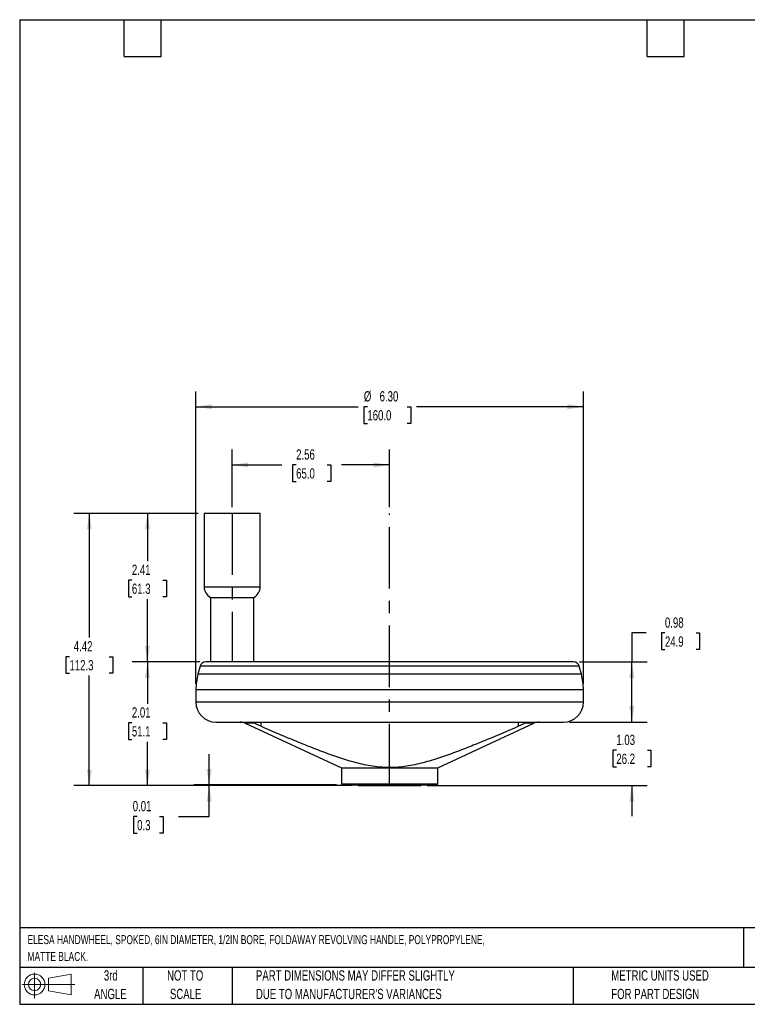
# Model space of a CAD drawing. Header units: inches. Extents: x 0.5 to 21.5, y 0.5 to 16.5.
# Tile 1 of 3: x 0.5 to 12.3, y 0.5 to 16.5. Entities that reach past the tile are written whole.
import ezdxf

# ---------------------------------------------------------------- set-up
doc = ezdxf.new("R2010")
doc.units = ezdxf.units.IN
doc.header["$LTSCALE"] = 2
doc.header["$MEASUREMENT"] = 0
doc.linetypes.add('CENTERX2', pattern=[0.8, 0.5, -0.1, 0.1, -0.1])
doc.layers.add('CENTER', color=40, linetype='CENTERX2')
doc.layers.add('DIMENSIONS', color=140, linetype='Continuous', lineweight=25)
doc.layers.add('TEXT', color=140, linetype='Continuous', lineweight=25)
doc.styles.add('SLDTEXTSTYLE0', font='TXT', dxfattribs={"width": 0.7})
doc.dimstyles.new('SLDDIMSTYLE0', dxfattribs={"dimtxt": 0.169922, "dimasz": 0.26, "dimexe": 0, "dimexo": 0.0625, "dimgap": 0.04248, "dimtad": 0, "dimtih": 1, "dimtoh": 1, "dimrnd": 1e-09, "dimzin": 12, "dimdsep": 46, "dimtxsty": 'SLDTEXTSTYLE0', "dimsah": 1, "dimcen": 0.09, "dimadec": 0, "dimazin": 3, "dimtfac": 1, "dimtofl": 0, "dimtmove": 0, "dimatfit": 3, "dimfxl": 0, "dimfrac": 2, "dimtolj": 1, "dimtzin": 12, "dimarcsym": 0})
doc.dimstyles.new('SLDDIMSTYLE1', dxfattribs={"dimtxt": 0.169922, "dimasz": 0.26, "dimexe": 0, "dimexo": 0.0625, "dimgap": 0.04248, "dimtad": 0, "dimtih": 1, "dimtoh": 1, "dimrnd": 1e-09, "dimdsep": 46, "dimtxsty": 'SLDTEXTSTYLE0', "dimsah": 1, "dimcen": 0.09, "dimadec": 0, "dimazin": 2, "dimtfac": 1, "dimtofl": 0, "dimtmove": 0, "dimatfit": 3, "dimfxl": 0, "dimfrac": 2, "dimtolj": 1, "dimtzin": 12, "dimarcsym": 0})
doc.dimstyles.new('SLDDIMSTYLE2', dxfattribs={"dimtxt": 0.169922, "dimasz": 0.26, "dimexe": 0, "dimexo": 0.0625, "dimgap": 0.04248, "dimtad": 0, "dimtih": 1, "dimtoh": 1, "dimrnd": 1e-09, "dimzin": 12, "dimdsep": 46, "dimtxsty": 'SLDTEXTSTYLE0', "dimsah": 1, "dimcen": 0.09, "dimadec": 0, "dimazin": 3, "dimtfac": 1, "dimtmove": 0, "dimatfit": 0, "dimfxl": 0, "dimfrac": 2, "dimtolj": 1, "dimtzin": 12, "dimarcsym": 0})
doc.dimstyles.new('SLDDIMSTYLE3', dxfattribs={"dimtxt": 0.169922, "dimasz": 0.26, "dimexe": 0, "dimexo": 0.0625, "dimgap": 0.04248, "dimtad": 0, "dimtih": 1, "dimtoh": 1, "dimrnd": 1e-09, "dimzin": 4, "dimdsep": 46, "dimtxsty": 'SLDTEXTSTYLE0', "dimsah": 1, "dimcen": 0.09, "dimadec": 0, "dimazin": 1, "dimtfac": 1, "dimtofl": 0, "dimtmove": 0, "dimatfit": 3, "dimfxl": 0, "dimfrac": 2, "dimtolj": 1, "dimtzin": 12, "dimarcsym": 0})
doc.dimstyles.new('SLDDIMSTYLE4', dxfattribs={"dimtxt": 0.169922, "dimasz": 0.26, "dimexe": 0, "dimexo": 0.0625, "dimgap": 0.04248, "dimtad": 0, "dimtih": 1, "dimtoh": 1, "dimrnd": 1e-09, "dimdsep": 46, "dimtxsty": 'SLDTEXTSTYLE0', "dimsah": 1, "dimcen": 0.09, "dimadec": 0, "dimazin": 2, "dimtfac": 1, "dimtmove": 0, "dimatfit": 0, "dimfxl": 0, "dimfrac": 2, "dimtolj": 1, "dimtzin": 12, "dimarcsym": 0})

# ---------------------------------------------------------------- blocks, each defined once
blk = doc.blocks.new('Block11')
at = {"color": 7, "linetype": 'Continuous', "lineweight": 18}
for p, q in [((0.204, 0.418), (0.204, 0)), ((0.431, 0.328), (0.801, 0.396)), ((0.431, 0.126), (0.431, 0.328)), ((0.801, 0.396), (0.801, 0.058)), ((0, 0.227), (0.856, 0.227)), ((0.431, 0.126), (0.801, 0.058))]:
    blk.add_line(p, q, dxfattribs=at)
for radius in [0.169, 0.101]:
    blk.add_circle((0.204, 0.227), radius, dxfattribs=at)
blk = doc.blocks.new('Block12')
at = {"color": 7, "linetype": 'Continuous'}
blk.add_blockref('Block11', (0, 0), dxfattribs=at)
blk = doc.blocks.new('SW_NOTE_0')
at = {"layer": 'TEXT', "color": 0, "char_height": 0.14583, "attachment_point": 1, "style": 'SLDTEXTSTYLE0'}
for s, insert in [('ELESA HANDWHEEL, SPOKED, 6IN DIAMETER, 1/2IN BORE, FOLDAWAY REVOLVING HANDLE, POLYPROPYLENE,', (0, 0.188)), ('MATTE BLACK.', (0, -0.085))]:
    blk.add_mtext(s, dxfattribs=dict(at, insert=insert))
blk = doc.blocks.new('SW_NOTE_0_3')
at = {"layer": 'TEXT', "color": 0, "char_height": 0.16667, "attachment_point": 1, "style": 'SLDTEXTSTYLE0'}
for s, insert in [('PART DIMENSIONS MAY DIFFER SLIGHTLY', (0, 0.215)), ("DUE TO MANUFACTURER'S VARIANCES", (0, -0.086))]:
    blk.add_mtext(s, dxfattribs=dict(at, insert=insert))
blk = doc.blocks.new('SW_NOTE_0_4')
at = {"layer": 'TEXT', "color": 0, "char_height": 0.1667, "attachment_point": 2, "style": 'SLDTEXTSTYLE0'}
for s, insert in [('NOT TO', (0.414, 0.215)), ('SCALE', (0.422, -0.086))]:
    blk.add_mtext(s, dxfattribs=dict(at, insert=insert))
blk = doc.blocks.new('SW_NOTE_0_5')
at = {"layer": 'TEXT', "color": 0, "char_height": 0.1667, "attachment_point": 2, "style": 'SLDTEXTSTYLE0'}
for s, insert in [('3rd', (0.182, 0.215)), ('ANGLE', (0.175, -0.086))]:
    blk.add_mtext(s, dxfattribs=dict(at, insert=insert))
blk = doc.blocks.new('SW_NOTE_0_6')
at = {"layer": 'TEXT', "color": 0, "char_height": 0.16667, "attachment_point": 1, "style": 'SLDTEXTSTYLE0'}
for s, insert in [('METRIC UNITS USED', (0, 0.215)), ('FOR PART DESIGN', (0, -0.086))]:
    blk.add_mtext(s, dxfattribs=dict(at, insert=insert))
blk = doc.blocks.new('_D')
at = {"layer": 'DIMENSIONS'}
for p, q in [((3.954, 8.578), (3.954, 9.515)), ((6.514, 8.578), (6.514, 9.515)), ((3.954, 9.265), (4.764, 9.265)), ((4.994, 9.265), (4.937, 9.265)), ((4.937, 9.265), (4.937, 8.995)), ((5.499, 9.265), (5.556, 9.265)), ((5.556, 9.265), (5.556, 8.995)), ((6.514, 9.265), (5.729, 9.265)), ((4.937, 8.995), (4.994, 8.995)), ((5.556, 8.995), (5.499, 8.995))]:
    blk.add_line(p, q, dxfattribs=at)
for points in [[(3.954, 9.265), (4.214, 9.225), (4.214, 9.305)], [(6.514, 9.265), (6.254, 9.305), (6.254, 9.225)]]:
    blk.add_solid(points, dxfattribs=at)
at = {"layer": 'DIMENSIONS', "char_height": 0.1667, "attachment_point": 1, "style": 'SLDTEXTSTYLE0'}
for s, insert in [('2.56', (4.994, 9.518)), ('65.0', (4.994, 9.21))]:
    blk.add_mtext(s, dxfattribs=dict(at, insert=insert))
blk = doc.blocks.new('_D_1')
at = {"layer": 'DIMENSIONS'}
for p, q in [((10.683, 6.534), (10.452, 6.534)), ((10.452, 6.534), (10.452, 6.065)), ((10.989, 6.534), (10.932, 6.534)), ((10.932, 6.534), (10.932, 6.263)), ((11.494, 6.534), (11.551, 6.534)), ((11.551, 6.534), (11.551, 6.263)), ((10.932, 6.263), (10.989, 6.263)), ((11.551, 6.263), (11.494, 6.263)), ((9.601, 6.065), (10.702, 6.065)), ((10.452, 5.085), (10.452, 6.065)), ((9.438, 5.085), (10.702, 5.085))]:
    blk.add_line(p, q, dxfattribs=at)
for points in [[(10.452, 6.065), (10.412, 5.805), (10.492, 5.805)], [(10.452, 5.085), (10.492, 5.345), (10.412, 5.345)]]:
    blk.add_solid(points, dxfattribs=at)
at = {"layer": 'DIMENSIONS', "char_height": 0.1667, "attachment_point": 1, "style": 'SLDTEXTSTYLE0'}
for s, insert in [('0.98', (10.989, 6.786)), ('24.9', (10.989, 6.478))]:
    blk.add_mtext(s, dxfattribs=dict(at, insert=insert))
blk = doc.blocks.new('_D_2')
at = {"layer": 'DIMENSIONS'}
for p, q in [((10.452, 5.085), (10.452, 5.585)), ((9.438, 5.085), (10.702, 5.085)), ((10.199, 4.628), (10.142, 4.628)), ((10.142, 4.628), (10.142, 4.358)), ((10.704, 4.628), (10.761, 4.628)), ((10.761, 4.628), (10.761, 4.358)), ((10.142, 4.358), (10.199, 4.358)), ((10.761, 4.358), (10.704, 4.358)), ((7.124, 4.055), (10.702, 4.055)), ((10.452, 4.055), (10.452, 3.555))]:
    blk.add_line(p, q, dxfattribs=at)
for points in [[(10.452, 5.085), (10.492, 5.345), (10.412, 5.345)], [(10.452, 4.055), (10.412, 3.795), (10.492, 3.795)]]:
    blk.add_solid(points, dxfattribs=at)
at = {"layer": 'DIMENSIONS', "char_height": 0.1667, "attachment_point": 1, "style": 'SLDTEXTSTYLE0'}
for s, insert in [('1.03', (10.199, 4.881)), ('26.2', (10.199, 4.573))]:
    blk.add_mtext(s, dxfattribs=dict(at, insert=insert))
blk = doc.blocks.new('_D_3')
at = {"layer": 'DIMENSIONS'}
for p, q in [((3.364, 5.709), (3.364, 10.46)), ((9.664, 5.709), (9.664, 10.46)), ((3.364, 10.21), (6, 10.21)), ((6.152, 10.21), (6.095, 10.21)), ((6.095, 10.21), (6.095, 9.94)), ((6.799, 10.21), (6.856, 10.21)), ((6.856, 10.21), (6.856, 9.94)), ((9.664, 10.21), (6.951, 10.21)), ((6.095, 9.94), (6.152, 9.94)), ((6.856, 9.94), (6.799, 9.94))]:
    blk.add_line(p, q, dxfattribs=at)
for points in [[(3.364, 10.21), (3.624, 10.17), (3.624, 10.25)], [(9.664, 10.21), (9.404, 10.25), (9.404, 10.17)]]:
    blk.add_solid(points, dxfattribs=at)
at = {"layer": 'DIMENSIONS', "char_height": 0.1667, "attachment_point": 1, "style": 'SLDTEXTSTYLE0'}
for s, insert in [('%%c', (6.095, 10.463)), ('6.30', (6.351, 10.463)), ('160.0', (6.152, 10.155))]:
    blk.add_mtext(s, dxfattribs=dict(at, insert=insert))
blk = doc.blocks.new('_D_4')
at = {"layer": 'DIMENSIONS'}
for p, q in [((3.399, 8.478), (2.327, 8.478)), ((2.577, 8.478), (2.577, 7.7)), ((2.324, 7.392), (2.267, 7.392)), ((2.267, 7.392), (2.267, 7.122)), ((2.829, 7.392), (2.886, 7.392)), ((2.886, 7.392), (2.886, 7.122)), ((2.267, 7.122), (2.324, 7.122)), ((2.577, 6.065), (2.577, 7.084)), ((2.886, 7.122), (2.829, 7.122)), ((3.427, 6.065), (2.327, 6.065))]:
    blk.add_line(p, q, dxfattribs=at)
for points in [[(2.577, 8.478), (2.537, 8.218), (2.617, 8.218)], [(2.577, 6.065), (2.617, 6.325), (2.537, 6.325)]]:
    blk.add_solid(points, dxfattribs=at)
at = {"layer": 'DIMENSIONS', "char_height": 0.1667, "attachment_point": 1, "style": 'SLDTEXTSTYLE0'}
for s, insert in [('2.41', (2.324, 7.645)), ('61.3', (2.324, 7.337))]:
    blk.add_mtext(s, dxfattribs=dict(at, insert=insert))
blk = doc.blocks.new('_D_5')
at = {"layer": 'DIMENSIONS'}
for p, q in [((3.427, 6.065), (2.327, 6.065)), ((2.577, 6.065), (2.577, 5.382)), ((2.324, 5.074), (2.267, 5.074)), ((2.267, 5.074), (2.267, 4.804)), ((2.829, 5.074), (2.886, 5.074)), ((2.886, 5.074), (2.886, 4.804)), ((2.267, 4.804), (2.324, 4.804)), ((2.886, 4.804), (2.829, 4.804)), ((2.577, 4.055), (2.577, 4.766)), ((5.904, 4.055), (2.327, 4.055))]:
    blk.add_line(p, q, dxfattribs=at)
for points in [[(2.577, 6.065), (2.537, 5.805), (2.617, 5.805)], [(2.577, 4.055), (2.617, 4.315), (2.537, 4.315)]]:
    blk.add_solid(points, dxfattribs=at)
at = {"layer": 'DIMENSIONS', "char_height": 0.1667, "attachment_point": 1, "style": 'SLDTEXTSTYLE0'}
for s, insert in [('2.01', (2.324, 5.327)), ('51.1', (2.324, 5.019))]:
    blk.add_mtext(s, dxfattribs=dict(at, insert=insert))
blk = doc.blocks.new('_D_6')
at = {"layer": 'DIMENSIONS'}
for p, q in [((3.579, 4.065), (3.579, 4.565)), ((5.649, 4.065), (3.329, 4.065)), ((5.904, 4.055), (3.329, 4.055)), ((3.579, 3.551), (3.579, 4.055)), ((2.409, 3.551), (2.352, 3.551)), ((2.352, 3.551), (2.352, 3.281)), ((2.772, 3.551), (2.83, 3.551)), ((2.83, 3.551), (2.83, 3.281)), ((3.079, 3.551), (3.579, 3.551)), ((2.352, 3.281), (2.409, 3.281)), ((2.83, 3.281), (2.772, 3.281))]:
    blk.add_line(p, q, dxfattribs=at)
for points in [[(3.579, 4.065), (3.619, 4.325), (3.539, 4.325)], [(3.579, 4.055), (3.539, 3.795), (3.619, 3.795)]]:
    blk.add_solid(points, dxfattribs=at)
at = {"layer": 'DIMENSIONS', "char_height": 0.1667, "attachment_point": 1, "style": 'SLDTEXTSTYLE0'}
for s, insert in [('0.01', (2.338, 3.804)), ('0.3', (2.409, 3.495))]:
    blk.add_mtext(s, dxfattribs=dict(at, insert=insert))
blk = doc.blocks.new('_D_7')
at = {"layer": 'DIMENSIONS'}
for p, q in [((3.399, 8.478), (1.382, 8.478)), ((1.632, 8.478), (1.632, 6.458)), ((1.309, 6.149), (1.252, 6.149)), ((1.252, 6.149), (1.252, 5.879)), ((1.955, 6.149), (2.012, 6.149)), ((2.012, 6.149), (2.012, 5.879)), ((1.252, 5.879), (1.309, 5.879)), ((1.632, 4.055), (1.632, 5.841)), ((2.012, 5.879), (1.955, 5.879)), ((5.904, 4.055), (1.382, 4.055))]:
    blk.add_line(p, q, dxfattribs=at)
for points in [[(1.632, 8.478), (1.592, 8.218), (1.672, 8.218)], [(1.632, 4.055), (1.672, 4.315), (1.592, 4.315)]]:
    blk.add_solid(points, dxfattribs=at)
at = {"layer": 'DIMENSIONS', "char_height": 0.1667, "attachment_point": 1, "style": 'SLDTEXTSTYLE0'}
for s, insert in [('4.42', (1.379, 6.402)), ('112.3', (1.309, 6.094))]:
    blk.add_mtext(s, dxfattribs=dict(at, insert=insert))

msp = doc.modelspace()

# ---------------------------------------------------------------- linework, layer by layer
for p, q in [((3.499226, 8.478), (3.499226, 7.283472)), ((4.409226, 8.478), (3.499226, 8.478)), ((4.409226, 7.283472), (4.409226, 8.478)), ((3.499226, 7.283472), (4.409226, 7.283472)), ((3.599895, 7.111719), (3.599895, 6.065)), ((3.599895, 7.111719), (4.308557, 7.111719)), ((4.308557, 6.063), (4.308557, 7.111719)), ((3.432293, 5.992364), (3.397619, 5.862957)), ((9.596159, 5.992364), (3.432293, 5.992364)), ((4.204346, 6.063), (4.191226, 6.065)), ((9.630833, 5.862957), (9.596159, 5.992364)), ((9.630833, 5.862957), (3.397619, 5.862957)), ((3.364226, 5.609314), (3.364226, 5.411667)), ((9.664226, 5.609314), (3.364226, 5.609314)), ((9.664226, 5.411667), (9.664226, 5.609314)), ((9.664226, 5.411667), (3.364226, 5.411667)), ((4.168007, 5.066694), (5.729226, 4.34)), ((4.323826, 5.066694), (4.168007, 5.066694)), ((4.421874, 5.085), (4.421874, 5.017404)), ((7.299226, 4.34), (8.860445, 5.066694)), ((8.606578, 5.017404), (8.606578, 5.085)), ((8.860445, 5.066694), (8.704627, 5.066694)), ((5.729226, 4.34), (5.729226, 4.085)), ((5.729226, 4.34), (7.299226, 4.34)), ((7.299226, 4.085), (7.299226, 4.34)), ((5.729226, 4.085), (7.299226, 4.085)), ((6.004226, 4.065), (6.004226, 4.055)), ((6.004226, 4.055), (7.024226, 4.055)), ((7.024226, 4.055), (7.024226, 4.065))]:
    msp.add_line(p, q)
for centre, radius, start, end in [((3.696076, 7.283472), 0.19685, 180, 240.75139), ((4.212376, 7.283472), 0.19685, 299.24861, 0), ((3.526954, 5.967), 0.098, 90, 165), ((9.501498, 5.967), 0.098, 15, 90), ((4.344226, 5.609314), 0.98, 165, 180), ((8.684226, 5.609314), 0.98, 0, 15), ((3.690893, 5.411667), 0.326667, 180, 270), ((9.337559, 5.411667), 0.326667, 270, 0), ((4.085297, 4.889), 0.196, 65.0396485, 90), ((8.943155, 4.889), 0.196, 90, 114.9603515), ((5.749226, 4.085), 0.02, 180, 270), ((7.279226, 4.085), 0.02, 270, 0)]:
    msp.add_arc(centre, radius, start, end)
for points, knots in [([(9.501498, 6.065), (9.501498, 6.065), (9.186753, 6.065), (8.06634, 6.065), (7.306477, 6.065), (5.721975, 6.065), (4.962112, 6.065), (3.8417, 6.065), (3.526954, 6.065), (3.526954, 6.065)], [0, 0, 0, 0, 0.25, 0.25, 0.5, 0.5, 0.75, 0.75, 1, 1, 1, 1]), ([(3.690893, 5.085), (3.690893, 5.085), (3.988365, 5.085), (5.047291, 5.085), (5.765453, 5.085), (7.262999, 5.085), (7.981161, 5.085), (9.040087, 5.085), (9.337559, 5.085), (9.337559, 5.085)], [0, 0, 0, 0, 0.25, 0.25, 0.5, 0.5, 0.75, 0.75, 1, 1, 1, 1]), ([(4.284298, 5.084109), (4.28702, 5.083344), (4.291885, 5.081959), (4.305605, 5.076476), (4.31416, 5.072476), (4.323826, 5.066694)], [0, 0, 0, 0, 0.5, 0.5, 1, 1, 1, 1]), ([(4.421874, 5.017404), (4.412659, 5.02141), (4.403643, 5.025482), (4.38598, 5.033744), (4.377291, 5.037955), (4.352075, 5.050631), (4.337021, 5.0588), (4.323826, 5.066694)], [0, 0, 0, 0, 0.25, 0.25, 0.5, 0.5, 1, 1, 1, 1]), ([(8.606578, 5.017404), (8.437488, 4.943896), (8.268048, 4.871294), (8.012779, 4.765258), (7.927501, 4.730402), (7.756364, 4.662188), (7.67051, 4.628822), (7.497874, 4.564487), (7.4111, 4.5335), (7.279769, 4.490044), (7.235794, 4.47607), (7.147323, 4.449474), (7.102756, 4.436834), (6.968747, 4.401786), (6.878923, 4.382199), (6.697747, 4.354885), (6.60638, 4.347298), (6.490948, 4.34731), (6.467802, 4.347779), (6.42139, 4.34965), (6.398097, 4.351058), (6.328698, 4.356593), (6.28286, 4.362039), (6.146424, 4.382791), (6.056889, 4.402461), (5.879566, 4.448962), (5.791774, 4.475778), (5.617201, 4.533557), (5.530362, 4.564565), (5.35766, 4.62893), (5.271795, 4.662303), (5.100665, 4.730518), (5.015404, 4.765369), (4.760214, 4.871375), (4.590861, 4.943941), (4.421874, 5.017404)], [0, 0, 0, 0, 0.125, 0.125, 0.1875, 0.1875, 0.25, 0.25, 0.3125, 0.3125, 0.34375, 0.34375, 0.375, 0.375, 0.4375, 0.4375, 0.5, 0.5, 0.515625, 0.515625, 0.53125, 0.53125, 0.5625, 0.5625, 0.625, 0.625, 0.6875, 0.6875, 0.75, 0.75, 0.8125, 0.8125, 0.875, 0.875, 1, 1, 1, 1]), ([(8.704627, 5.066694), (8.69803, 5.062747), (8.690944, 5.058724), (8.675869, 5.050529), (8.667834, 5.046334), (8.642612, 5.03366), (8.62501, 5.025416), (8.606578, 5.017404)], [0, 0, 0, 0, 0.25, 0.25, 0.5, 0.5, 1, 1, 1, 1]), ([(8.704627, 5.066694), (8.713949, 5.072271), (8.722191, 5.07617), (8.735722, 5.08166), (8.740633, 5.083111), (8.743559, 5.083941)], [0, 0, 0, 0, 0.5, 0.5, 1, 1, 1, 1]), ([(5.749226, 4.065), (5.749226, 4.065), (5.829828, 4.065), (6.116751, 4.065), (6.311341, 4.065), (6.717111, 4.065), (6.911701, 4.065), (7.198624, 4.065), (7.279226, 4.065), (7.279226, 4.065)], [0, 0, 0, 0, 0.25, 0.25, 0.5, 0.5, 0.75, 0.75, 1, 1, 1, 1])]:
    msp.add_open_spline(points, degree=3, knots=knots)
at = {"layer": 'CENTER'}
for p, q in [((3.954226, 8.478), (3.954226, 6.065)), ((6.514226, 4.055), (6.514226, 8.478))]:
    msp.add_line(p, q, dxfattribs=at)
at = {"layer": 'TEXT'}
for p, q in [((0.5, 16.5), (21.5, 16.5)), ((0.5, 16.5), (0.5, 0.5)), ((2.2, 15.9), (2.2, 16.5)), ((2.8, 15.9), (2.8, 16.5)), ((10.7, 15.9), (10.7, 16.5)), ((11.3, 15.9), (11.3, 16.5)), ((2.2, 15.9), (2.8, 15.9)), ((10.7, 15.9), (11.3, 15.9)), ((21.5, 1.742213), (0.5, 1.742213)), ((12.26448, 1.742213), (12.26448, 1.1)), ((21.5, 1.1), (0.5, 1.1)), ((2.5, 1.1), (2.5, 0.5)), ((3.953671, 1.1), (3.953671, 0.5)), ((9.499723, 1.1), (9.499723, 0.5)), ((0.5, 0.5), (21.5, 0.5))]:
    msp.add_line(p, q, dxfattribs=at)

# ---------------------------------------------------------------- block references
for name, p in [('SW_NOTE_0', (0.627223, 1.435651)), ('Block12', (0.53842, 0.594792)), ('SW_NOTE_0_5', (1.799004, 0.837438)), ('SW_NOTE_0_4', (2.776156, 0.837438)), ('SW_NOTE_0_3', (4.340101, 0.837438)), ('SW_NOTE_0_6', (10.116407, 0.837438))]:
    msp.add_blockref(name, p, dxfattribs=at)

# ---------------------------------------------------------------- dimensions: what is measured, and where the dimension line sits
at = {"layer": 'DIMENSIONS'}
dim = msp.add_linear_dim(base=(9.664226, 10.210283), p1=(3.364226, 5.609314), p2=(9.664226, 5.609314), text='%%c<>', dimstyle='SLDDIMSTYLE3', dxfattribs=at)
dim.commit()
dim.dimension.update_dxf_attribs({"geometry": '_D_3', "text_midpoint": (6.475563, 10.210283), "dimtype": 160})
dim = msp.add_linear_dim(base=(3.954226, 9.265402), p1=(6.514226, 8.478), p2=(3.954226, 8.478), dimstyle='SLDDIMSTYLE0', dxfattribs=at)
dim.commit()
dim.dimension.update_dxf_attribs({"geometry": '_D', "text_midpoint": (5.246483, 9.265402), "dimtype": 160})
for base, p1, p2, dimstyle, picture, middle in [((1.631912, 8.478), (6.004226, 4.055), (3.499226, 8.478), 'SLDDIMSTYLE0', '_D_7', (1.631912, 6.149448)), ((2.576794, 8.478), (3.526954, 6.065), (3.499226, 8.478), 'SLDDIMSTYLE0', '_D_4', (2.576794, 7.391785)), ((10.451658, 6.065), (9.337559, 5.085), (9.501498, 6.065), 'SLDDIMSTYLE1', '_D_1', (10.451658, 6.533521)), ((2.576794, 4.055), (3.526954, 6.065), (6.004226, 4.055), 'SLDDIMSTYLE0', '_D_5', (2.576794, 5.073772)), ((10.451658, 4.055), (9.337559, 5.085), (7.024226, 4.055), 'SLDDIMSTYLE2', '_D_2', (10.451658, 4.627747)), ((3.578833, 4.055), (5.749226, 4.065), (6.004226, 4.055), 'SLDDIMSTYLE4', '_D_6', (3.578833, 3.550659))]:
    dim = msp.add_linear_dim(base=base, p1=p1, p2=p2, angle=90, dimstyle=dimstyle, dxfattribs=at)
    dim.commit()
    dim.dimension.update_dxf_attribs({"geometry": picture, "text_midpoint": middle, "dimtype": 160})

doc.saveas('drawing.dxf')
